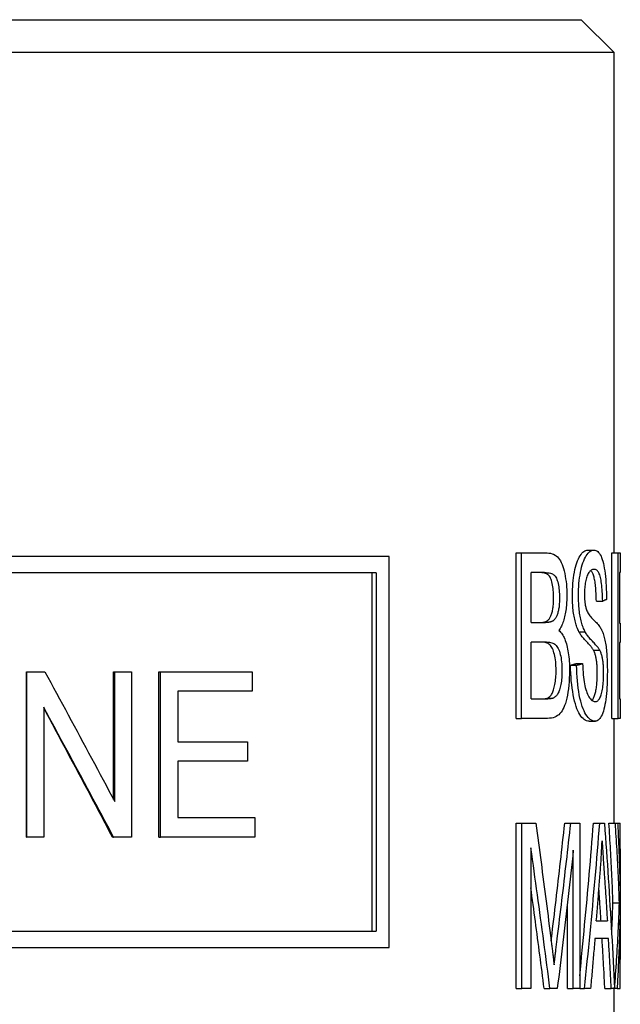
# Model space of a CAD drawing. Header units: millimetres. Extents: x 56 to 3776, y 27 to 364.
# Tile 8 of 15: x 318 to 327, y 266 to 281. Entities that reach past the tile are written whole.
import ezdxf

# ---------------------------------------------------------------- set-up
doc = ezdxf.new("R2010")
doc.units = ezdxf.units.MM
doc.layers.add('DETAIL', color=2, linetype='Continuous')

msp = doc.modelspace()

# ---------------------------------------------------------------- linework, layer by layer
at = {"layer": 'DETAIL'}
for p, q in [((309.189, 280.753), (326.689, 280.753)), ((326.689, 280.753), (327.189, 280.253)), ((308.689, 280.253), (327.189, 280.253)), ((327.189, 280.253), (327.189, 272.564)), ((326.788, 272.608), (326.884, 272.608)), ((323.741, 272.508), (310.625, 272.508)), ((323.741, 266.508), (323.741, 272.508)), ((325.69, 272.564), (325.774, 272.564)), ((325.69, 270.024), (325.69, 272.564)), ((325.774, 272.564), (326.167, 272.564)), ((325.774, 270.024), (325.774, 272.564)), ((327.159, 272.564), (327.259, 272.564)), ((327.159, 270.024), (327.159, 272.564)), ((327.259, 272.564), (327.289, 272.564)), ((327.259, 270.024), (327.259, 272.564)), ((327.289, 272.564), (327.289, 272.263)), ((323.54, 272.258), (310.786, 272.258)), ((323.48, 266.758), (323.48, 272.258)), ((323.54, 272.258), (323.54, 266.758)), ((325.919, 271.497), (325.919, 272.263)), ((326.125, 272.263), (325.919, 272.263)), ((327.277, 272.263), (327.277, 271.487)), ((327.289, 272.263), (327.277, 272.263)), ((326.922, 271.824), (327.019, 271.824)), ((325.919, 271.497), (326.141, 271.497)), ((327.277, 271.487), (327.289, 271.487)), ((327.289, 271.487), (327.289, 271.187)), ((326.655, 271.355), (326.749, 271.355)), ((325.919, 270.324), (325.919, 271.197)), ((326.156, 271.197), (325.919, 271.197)), ((327.277, 271.187), (327.277, 270.324)), ((327.289, 271.187), (327.277, 271.187)), ((326.878, 271.071), (326.974, 271.071)), ((326.526, 270.841), (326.619, 270.841)), ((326.617, 270.868), (326.711, 270.868)), ((318.173, 270.741), (318.176, 270.741)), ((318.173, 268.201), (318.173, 270.741)), ((318.176, 270.741), (318.454, 270.741)), ((318.176, 268.201), (318.176, 270.741)), ((319.509, 270.741), (319.526, 270.741)), ((319.509, 268.779), (319.509, 270.741)), ((319.526, 270.741), (319.782, 270.741)), ((319.526, 268.747), (319.526, 270.741)), ((319.782, 270.741), (319.782, 268.201)), ((320.206, 270.741), (320.231, 270.741)), ((320.206, 268.201), (320.206, 270.741)), ((320.231, 270.741), (321.636, 270.741)), ((320.231, 268.201), (320.231, 270.741)), ((321.636, 270.741), (321.636, 270.441)), ((320.493, 270.441), (320.493, 269.665)), ((321.636, 270.441), (320.493, 270.441)), ((318.436, 270.195), (318.436, 268.201)), ((325.919, 270.324), (326.174, 270.324)), ((326.171, 270.335), (326.26, 270.335)), ((327.277, 270.324), (327.289, 270.324)), ((327.289, 270.324), (327.289, 270.024)), ((325.69, 270.024), (325.774, 270.024)), ((326.173, 270.024), (325.774, 270.024)), ((326.81, 269.981), (326.906, 269.981)), ((327.159, 270.024), (327.259, 270.024)), ((327.189, 270.024), (327.189, 268.414)), ((327.289, 270.024), (327.259, 270.024)), ((320.493, 269.665), (321.565, 269.665)), ((321.565, 269.665), (321.565, 269.365)), ((320.493, 269.365), (320.493, 268.501)), ((321.565, 269.365), (320.493, 269.365)), ((320.493, 268.501), (321.679, 268.501)), ((321.679, 268.501), (321.679, 268.201)), ((325.692, 268.414), (325.776, 268.414)), ((325.692, 265.874), (325.692, 268.414)), ((325.776, 268.414), (325.991, 268.414)), ((325.776, 265.874), (325.776, 268.414)), ((326.437, 268.414), (326.529, 268.414)), ((326.529, 268.414), (326.666, 268.414)), ((326.666, 268.414), (326.666, 265.874)), ((326.878, 268.414), (326.974, 268.414)), ((326.974, 268.414), (327.045, 268.414)), ((327.113, 268.414), (327.213, 268.414)), ((327.213, 268.414), (327.248, 268.414)), ((327.248, 268.414), (327.286, 268.414)), ((318.173, 268.201), (318.176, 268.201)), ((318.436, 268.201), (318.176, 268.201)), ((319.492, 268.201), (319.509, 268.201)), ((319.782, 268.201), (319.509, 268.201)), ((320.206, 268.201), (320.231, 268.201)), ((321.679, 268.201), (320.231, 268.201)), ((325.916, 268.036), (325.916, 265.874)), ((326.568, 265.874), (326.568, 267.999)), ((327.289, 268.02), (327.289, 267.507)), ((326.476, 265.874), (326.476, 267.17)), ((327.176, 267.192), (327.276, 267.192)), ((326.921, 266.915), (327.091, 266.915)), ((327.289, 266.897), (327.289, 266.322)), ((310.786, 266.758), (323.54, 266.758)), ((326.228, 266.61), (326.232, 266.646)), ((327.107, 266.642), (326.899, 266.642)), ((310.625, 266.508), (323.741, 266.508)), ((325.692, 265.874), (325.776, 265.874)), ((325.916, 265.874), (325.776, 265.874)), ((326.12, 265.874), (326.209, 265.874)), ((326.321, 265.874), (326.209, 265.874)), ((326.476, 265.874), (326.568, 265.874)), ((326.666, 265.874), (326.568, 265.874)), ((326.666, 265.874), (326.74, 265.874)), ((326.833, 265.874), (326.74, 265.874)), ((327.053, 265.874), (327.151, 265.874)), ((327.199, 265.874), (327.151, 265.874)), ((327.189, 265.874), (327.189, 256.753)), ((327.199, 265.874), (327.2, 265.874)), ((327.239, 265.874), (327.2, 265.874)), ((327.239, 265.874), (327.286, 265.874))]:
    msp.add_line(p, q, dxfattribs=at)
at = {"layer": 'DETAIL', "flags": 128}
for points in [[(326.554, 271.907), (326.554, 271.955), (326.556, 272.002), (326.558, 272.049), (326.562, 272.094), (326.566, 272.139), (326.571, 272.182), (326.578, 272.225), (326.585, 272.267), (326.593, 272.308), (326.602, 272.346), (326.612, 272.381), (326.623, 272.414), (326.634, 272.444), (326.646, 272.472), (326.659, 272.498), (326.672, 272.521), (326.686, 272.541), (326.7, 272.559), (326.714, 272.574), (326.729, 272.586), (326.744, 272.596), (326.758, 272.603), (326.773, 272.607), (326.788, 272.608)], [(326.647, 271.907), (326.647, 271.955), (326.649, 272.002), (326.651, 272.049), (326.655, 272.094), (326.659, 272.139), (326.665, 272.182), (326.671, 272.225), (326.678, 272.267), (326.687, 272.308), (326.696, 272.346), (326.706, 272.381), (326.716, 272.414), (326.728, 272.444), (326.74, 272.472), (326.753, 272.498), (326.767, 272.521), (326.781, 272.541), (326.795, 272.559), (326.809, 272.574), (326.824, 272.586), (326.839, 272.596), (326.854, 272.603), (326.869, 272.607), (326.884, 272.608)], [(326.884, 272.608), (326.9, 272.607), (326.915, 272.602), (326.93, 272.595), (326.944, 272.585), (326.957, 272.573), (326.97, 272.557), (326.982, 272.538), (326.993, 272.517), (327.003, 272.493), (327.013, 272.466), (327.022, 272.437), (327.03, 272.405), (327.037, 272.37), (327.044, 272.332), (327.05, 272.292), (327.056, 272.249), (327.061, 272.204), (327.065, 272.158), (327.068, 272.11), (327.071, 272.06), (327.074, 272.01), (327.076, 271.958), (327.077, 271.904), (327.078, 271.849)], [(326.167, 272.564), (326.194, 272.562), (326.22, 272.559), (326.244, 272.553), (326.266, 272.544), (326.287, 272.533), (326.306, 272.52), (326.324, 272.504), (326.34, 272.486), (326.355, 272.465), (326.369, 272.442), (326.383, 272.416), (326.395, 272.388), (326.407, 272.357), (326.417, 272.324), (326.427, 272.288), (326.436, 272.249), (326.443, 272.209), (326.45, 272.168), (326.456, 272.127), (326.461, 272.085), (326.464, 272.043), (326.467, 272), (326.468, 271.957), (326.469, 271.913)], [(326.887, 272.312), (326.875, 272.311), (326.864, 272.309), (326.853, 272.305), (326.843, 272.299), (326.832, 272.292), (326.823, 272.284), (326.814, 272.274), (326.805, 272.262), (326.797, 272.249), (326.79, 272.234), (326.783, 272.218), (326.776, 272.2), (326.77, 272.181), (326.765, 272.161), (326.76, 272.141), (326.756, 272.12), (326.752, 272.098), (326.748, 272.076), (326.745, 272.053), (326.743, 272.03), (326.741, 272.006), (326.74, 271.982), (326.739, 271.956), (326.739, 271.93)], [(327.019, 271.824), (327.018, 271.864), (327.017, 271.901), (327.015, 271.938), (327.013, 271.972), (327.011, 272.005), (327.008, 272.036), (327.005, 272.066), (327.001, 272.094), (326.998, 272.12), (326.994, 272.145), (326.989, 272.168), (326.984, 272.189), (326.979, 272.209), (326.973, 272.226), (326.967, 272.243), (326.96, 272.257), (326.953, 272.27), (326.945, 272.281), (326.937, 272.291), (326.928, 272.298), (326.919, 272.304), (326.909, 272.308), (326.898, 272.311), (326.887, 272.312)], [(326.265, 271.874), (326.265, 271.905), (326.264, 271.935), (326.262, 271.964), (326.26, 271.993), (326.257, 272.02), (326.254, 272.046), (326.249, 272.072), (326.244, 272.096), (326.239, 272.119), (326.232, 272.14), (326.226, 272.159), (326.218, 272.177), (326.21, 272.192), (326.201, 272.206), (326.192, 272.218), (326.182, 272.228), (326.171, 272.236), (326.158, 272.243), (326.143, 272.249), (326.126, 272.255), (326.107, 272.258), (326.086, 272.261), (326.063, 272.263), (326.038, 272.263)], [(326.125, 272.263), (326.151, 272.263), (326.174, 272.261), (326.195, 272.258), (326.215, 272.255), (326.232, 272.249), (326.247, 272.243), (326.26, 272.236), (326.271, 272.228), (326.281, 272.218), (326.291, 272.206), (326.3, 272.192), (326.308, 272.177), (326.315, 272.159), (326.322, 272.14), (326.328, 272.119), (326.334, 272.096), (326.339, 272.072), (326.343, 272.046), (326.347, 272.02), (326.35, 271.993), (326.352, 271.964), (326.354, 271.935), (326.355, 271.905), (326.355, 271.874)], [(326.922, 271.824), (326.921, 271.856), (326.92, 271.888), (326.919, 271.918), (326.917, 271.947), (326.916, 271.975), (326.914, 272.001), (326.912, 272.027), (326.909, 272.052), (326.907, 272.075), (326.904, 272.098), (326.901, 272.119), (326.898, 272.139), (326.894, 272.158), (326.89, 272.176), (326.886, 272.193), (326.882, 272.209), (326.877, 272.224), (326.872, 272.237), (326.867, 272.25), (326.862, 272.261), (326.856, 272.271), (326.849, 272.28), (326.843, 272.288), (326.836, 272.295)], [(326.173, 271.526), (326.181, 271.533), (326.188, 271.54), (326.195, 271.548), (326.202, 271.557), (326.208, 271.567), (326.214, 271.577), (326.219, 271.588), (326.225, 271.599), (326.23, 271.612), (326.234, 271.625), (326.239, 271.638), (326.243, 271.653), (326.246, 271.668), (326.25, 271.683), (326.253, 271.7), (326.255, 271.716), (326.258, 271.734), (326.26, 271.752), (326.261, 271.771), (326.263, 271.79), (326.264, 271.81), (326.265, 271.831), (326.265, 271.852), (326.265, 271.874)], [(326.355, 271.874), (326.355, 271.852), (326.355, 271.831), (326.354, 271.81), (326.353, 271.79), (326.351, 271.771), (326.35, 271.752), (326.348, 271.734), (326.345, 271.716), (326.342, 271.7), (326.339, 271.683), (326.336, 271.668), (326.332, 271.653), (326.328, 271.638), (326.324, 271.625), (326.319, 271.612), (326.314, 271.599), (326.309, 271.588), (326.303, 271.577), (326.297, 271.567), (326.291, 271.557), (326.284, 271.548), (326.277, 271.54), (326.27, 271.533), (326.262, 271.526)], [(326.469, 271.913), (326.469, 271.886), (326.468, 271.859), (326.467, 271.833), (326.465, 271.807), (326.464, 271.781), (326.461, 271.755), (326.459, 271.73), (326.456, 271.705), (326.452, 271.68), (326.448, 271.655), (326.444, 271.631), (326.439, 271.607), (326.434, 271.584), (326.428, 271.561), (326.422, 271.539), (326.416, 271.518), (326.409, 271.497), (326.401, 271.477), (326.394, 271.458), (326.385, 271.44), (326.376, 271.423), (326.367, 271.406), (326.357, 271.39), (326.347, 271.375)], [(326.655, 271.355), (326.647, 271.372), (326.639, 271.388), (326.631, 271.406), (326.624, 271.424), (326.618, 271.443), (326.611, 271.462), (326.605, 271.482), (326.599, 271.503), (326.594, 271.524), (326.589, 271.546), (326.584, 271.568), (326.579, 271.592), (326.575, 271.615), (326.572, 271.64), (326.568, 271.664), (326.565, 271.69), (326.562, 271.715), (326.56, 271.741), (326.558, 271.768), (326.557, 271.795), (326.555, 271.822), (326.554, 271.85), (326.554, 271.878), (326.554, 271.907)], [(326.749, 271.355), (326.741, 271.372), (326.733, 271.388), (326.725, 271.406), (326.718, 271.424), (326.711, 271.443), (326.705, 271.462), (326.699, 271.482), (326.693, 271.503), (326.687, 271.524), (326.682, 271.546), (326.677, 271.568), (326.673, 271.592), (326.669, 271.615), (326.665, 271.64), (326.662, 271.664), (326.658, 271.69), (326.656, 271.715), (326.653, 271.741), (326.651, 271.768), (326.65, 271.795), (326.648, 271.822), (326.647, 271.85), (326.647, 271.878), (326.647, 271.907)], [(326.739, 271.93), (326.739, 271.919), (326.739, 271.908), (326.739, 271.897), (326.74, 271.886), (326.74, 271.875), (326.741, 271.865), (326.741, 271.854), (326.742, 271.844), (326.743, 271.834), (326.744, 271.824), (326.745, 271.815), (326.746, 271.805), (326.747, 271.796), (326.748, 271.787), (326.749, 271.778), (326.751, 271.769), (326.752, 271.76), (326.754, 271.752), (326.756, 271.743), (326.758, 271.735), (326.759, 271.727), (326.761, 271.719), (326.763, 271.711), (326.766, 271.704)], [(326.766, 271.704), (326.771, 271.689), (326.777, 271.675), (326.784, 271.66), (326.792, 271.645), (326.801, 271.63), (326.811, 271.615), (326.823, 271.6), (326.835, 271.585), (326.848, 271.57), (326.862, 271.555), (326.877, 271.539), (326.892, 271.524), (326.907, 271.509), (326.922, 271.494), (326.935, 271.479), (326.947, 271.465), (326.958, 271.451), (326.969, 271.437), (326.978, 271.423), (326.986, 271.41), (326.994, 271.398), (327.001, 271.385), (327.007, 271.373), (327.012, 271.361)], [(327.078, 271.849), (327.075, 271.848), (327.073, 271.847), (327.071, 271.846), (327.068, 271.845), (327.066, 271.844), (327.064, 271.843), (327.061, 271.842), (327.059, 271.841), (327.056, 271.84), (327.054, 271.839), (327.052, 271.838), (327.049, 271.837), (327.047, 271.836), (327.044, 271.834), (327.042, 271.833), (327.039, 271.832), (327.037, 271.831), (327.034, 271.83), (327.032, 271.829), (327.029, 271.828), (327.027, 271.827), (327.024, 271.826), (327.022, 271.825), (327.019, 271.824)], [(326.054, 271.497), (326.061, 271.497), (326.067, 271.497), (326.074, 271.497), (326.081, 271.498), (326.087, 271.498), (326.093, 271.499), (326.099, 271.499), (326.105, 271.5), (326.11, 271.501), (326.116, 271.502), (326.121, 271.503), (326.126, 271.504), (326.131, 271.505), (326.135, 271.507), (326.14, 271.508), (326.144, 271.51), (326.148, 271.511), (326.152, 271.513), (326.156, 271.515), (326.16, 271.517), (326.164, 271.519), (326.167, 271.521), (326.17, 271.523), (326.173, 271.526)], [(326.262, 271.526), (326.259, 271.523), (326.256, 271.521), (326.252, 271.519), (326.249, 271.517), (326.245, 271.515), (326.241, 271.513), (326.237, 271.511), (326.233, 271.51), (326.229, 271.508), (326.224, 271.507), (326.219, 271.505), (326.214, 271.504), (326.209, 271.503), (326.204, 271.502), (326.199, 271.501), (326.193, 271.5), (326.187, 271.499), (326.181, 271.499), (326.175, 271.498), (326.169, 271.498), (326.162, 271.497), (326.155, 271.497), (326.148, 271.497), (326.141, 271.497)], [(326.347, 271.375), (326.36, 271.363), (326.373, 271.35), (326.385, 271.335), (326.396, 271.319), (326.407, 271.302), (326.418, 271.283), (326.427, 271.264), (326.437, 271.242), (326.445, 271.22), (326.454, 271.196), (326.461, 271.171), (326.468, 271.144), (326.475, 271.117), (326.481, 271.089), (326.486, 271.059), (326.491, 271.029), (326.495, 270.999), (326.499, 270.967), (326.502, 270.934), (326.505, 270.901), (326.507, 270.867), (326.508, 270.832), (326.509, 270.796), (326.509, 270.759)], [(326.878, 271.071), (326.874, 271.078), (326.869, 271.086), (326.864, 271.094), (326.858, 271.103), (326.851, 271.112), (326.843, 271.122), (326.835, 271.133), (326.825, 271.144), (326.815, 271.156), (326.803, 271.169), (326.791, 271.182), (326.778, 271.196), (326.765, 271.21), (326.751, 271.224), (326.739, 271.237), (326.727, 271.251), (326.716, 271.264), (326.705, 271.278), (326.695, 271.291), (326.685, 271.304), (326.677, 271.317), (326.669, 271.33), (326.661, 271.343), (326.655, 271.355)], [(326.974, 271.071), (326.97, 271.078), (326.966, 271.086), (326.96, 271.094), (326.954, 271.103), (326.947, 271.112), (326.939, 271.122), (326.931, 271.133), (326.921, 271.144), (326.911, 271.156), (326.899, 271.169), (326.887, 271.182), (326.874, 271.196), (326.86, 271.21), (326.847, 271.224), (326.834, 271.237), (326.822, 271.251), (326.811, 271.264), (326.8, 271.278), (326.79, 271.291), (326.78, 271.304), (326.771, 271.317), (326.763, 271.33), (326.755, 271.343), (326.749, 271.355)], [(327.012, 271.361), (327.019, 271.344), (327.026, 271.326), (327.032, 271.307), (327.038, 271.287), (327.044, 271.266), (327.049, 271.245), (327.054, 271.223), (327.058, 271.2), (327.062, 271.177), (327.066, 271.153), (327.07, 271.128), (327.073, 271.102), (327.076, 271.075), (327.078, 271.048), (327.081, 271.021), (327.083, 270.992), (327.085, 270.963), (327.086, 270.933), (327.088, 270.903), (327.089, 270.872), (327.09, 270.841), (327.09, 270.808), (327.091, 270.775), (327.091, 270.742)], [(326.303, 270.761), (326.303, 270.796), (326.301, 270.83), (326.299, 270.862), (326.297, 270.893), (326.293, 270.923), (326.289, 270.952), (326.284, 270.98), (326.278, 271.007), (326.271, 271.032), (326.264, 271.055), (326.256, 271.077), (326.247, 271.096), (326.238, 271.113), (326.228, 271.129), (326.217, 271.143), (326.206, 271.154), (326.194, 271.164), (326.18, 271.173), (326.165, 271.18), (326.149, 271.186), (326.131, 271.191), (326.111, 271.194), (326.091, 271.196), (326.068, 271.197)], [(326.156, 271.197), (326.179, 271.196), (326.2, 271.194), (326.219, 271.191), (326.237, 271.186), (326.254, 271.18), (326.269, 271.173), (326.283, 271.164), (326.295, 271.154), (326.307, 271.143), (326.317, 271.129), (326.327, 271.113), (326.337, 271.096), (326.346, 271.077), (326.354, 271.055), (326.361, 271.032), (326.368, 271.007), (326.374, 270.98), (326.379, 270.952), (326.383, 270.923), (326.387, 270.893), (326.39, 270.862), (326.392, 270.83), (326.393, 270.796), (326.393, 270.761)], [(326.936, 270.713), (326.936, 270.733), (326.936, 270.752), (326.935, 270.771), (326.935, 270.789), (326.934, 270.807), (326.933, 270.825), (326.932, 270.842), (326.93, 270.859), (326.929, 270.875), (326.927, 270.891), (326.925, 270.907), (326.923, 270.922), (326.921, 270.936), (326.918, 270.951), (326.915, 270.965), (326.912, 270.978), (326.909, 270.991), (326.905, 271.004), (326.901, 271.016), (326.897, 271.028), (326.893, 271.039), (326.888, 271.05), (326.883, 271.061), (326.878, 271.071)], [(327.033, 270.713), (327.033, 270.733), (327.033, 270.752), (327.033, 270.771), (327.032, 270.789), (327.031, 270.807), (327.03, 270.825), (327.029, 270.842), (327.028, 270.859), (327.026, 270.875), (327.024, 270.891), (327.022, 270.907), (327.02, 270.922), (327.018, 270.936), (327.015, 270.951), (327.012, 270.965), (327.009, 270.978), (327.006, 270.991), (327.002, 271.004), (326.998, 271.016), (326.994, 271.028), (326.99, 271.039), (326.985, 271.05), (326.98, 271.061), (326.974, 271.071)], [(326.526, 270.841), (326.53, 270.842), (326.534, 270.843), (326.538, 270.844), (326.541, 270.845), (326.545, 270.846), (326.549, 270.847), (326.553, 270.848), (326.557, 270.85), (326.561, 270.851), (326.565, 270.852), (326.568, 270.853), (326.572, 270.854), (326.576, 270.855), (326.58, 270.856), (326.584, 270.857), (326.587, 270.859), (326.591, 270.86), (326.595, 270.861), (326.598, 270.862), (326.602, 270.863), (326.606, 270.864), (326.61, 270.865), (326.613, 270.866), (326.617, 270.868)], [(326.81, 269.981), (326.79, 269.983), (326.771, 269.987), (326.752, 269.995), (326.734, 270.006), (326.717, 270.02), (326.7, 270.038), (326.683, 270.058), (326.667, 270.082), (326.652, 270.108), (326.638, 270.138), (326.624, 270.171), (326.611, 270.207), (326.599, 270.247), (326.587, 270.289), (326.577, 270.335), (326.567, 270.384), (326.558, 270.435), (326.55, 270.488), (326.543, 270.542), (326.537, 270.599), (326.533, 270.656), (326.529, 270.716), (326.527, 270.777), (326.526, 270.841)], [(326.619, 270.841), (326.623, 270.842), (326.627, 270.843), (326.631, 270.844), (326.634, 270.845), (326.638, 270.846), (326.642, 270.847), (326.646, 270.848), (326.65, 270.85), (326.654, 270.851), (326.658, 270.852), (326.662, 270.853), (326.666, 270.854), (326.669, 270.855), (326.673, 270.856), (326.677, 270.857), (326.681, 270.859), (326.685, 270.86), (326.688, 270.861), (326.692, 270.862), (326.696, 270.863), (326.7, 270.864), (326.703, 270.865), (326.707, 270.866), (326.711, 270.868)], [(326.906, 269.981), (326.886, 269.983), (326.867, 269.987), (326.848, 269.995), (326.829, 270.006), (326.812, 270.02), (326.794, 270.038), (326.778, 270.058), (326.762, 270.082), (326.747, 270.108), (326.732, 270.138), (326.718, 270.171), (326.705, 270.207), (326.692, 270.247), (326.681, 270.289), (326.67, 270.335), (326.66, 270.384), (326.651, 270.435), (326.643, 270.488), (326.636, 270.542), (326.63, 270.599), (326.626, 270.656), (326.622, 270.716), (326.62, 270.777), (326.619, 270.841)], [(326.711, 270.868), (326.713, 270.821), (326.715, 270.776), (326.718, 270.734), (326.721, 270.693), (326.725, 270.655), (326.729, 270.619), (326.734, 270.586), (326.74, 270.554), (326.746, 270.524), (326.752, 270.496), (326.76, 270.469), (326.768, 270.444), (326.777, 270.42), (326.786, 270.397), (326.796, 270.376), (326.807, 270.357), (326.818, 270.339), (326.83, 270.323), (326.841, 270.311), (326.853, 270.3), (326.865, 270.292), (326.877, 270.286), (326.889, 270.282), (326.902, 270.281)], [(318.454, 270.741), (318.498, 270.658), (318.543, 270.575), (318.588, 270.492), (318.633, 270.409), (318.678, 270.326), (318.723, 270.243), (318.768, 270.16), (318.813, 270.077), (318.857, 269.994), (318.902, 269.911), (318.947, 269.827), (318.992, 269.744), (319.036, 269.661), (319.081, 269.578), (319.126, 269.495), (319.17, 269.412), (319.215, 269.329), (319.26, 269.246), (319.304, 269.163), (319.349, 269.08), (319.393, 268.997), (319.437, 268.913), (319.482, 268.83), (319.526, 268.747)], [(326.171, 270.335), (326.182, 270.341), (326.192, 270.348), (326.201, 270.355), (326.21, 270.363), (326.218, 270.372), (326.226, 270.382), (326.234, 270.393), (326.241, 270.405), (326.247, 270.418), (326.254, 270.432), (326.26, 270.447), (326.266, 270.464), (326.271, 270.483), (326.276, 270.503), (326.281, 270.524), (326.286, 270.546), (326.29, 270.57), (326.293, 270.595), (326.296, 270.62), (326.299, 270.646), (326.301, 270.674), (326.302, 270.702), (326.303, 270.731), (326.303, 270.761)], [(326.509, 270.759), (326.508, 270.701), (326.506, 270.643), (326.503, 270.587), (326.498, 270.533), (326.492, 270.48), (326.485, 270.428), (326.476, 270.379), (326.467, 270.334), (326.457, 270.293), (326.446, 270.255), (326.435, 270.222), (326.422, 270.192), (326.409, 270.165), (326.395, 270.141), (326.379, 270.119), (326.363, 270.099), (326.345, 270.081), (326.325, 270.066), (326.305, 270.053), (326.282, 270.042), (326.258, 270.034), (326.231, 270.028), (326.203, 270.025), (326.173, 270.024)], [(326.393, 270.761), (326.393, 270.731), (326.392, 270.702), (326.391, 270.674), (326.389, 270.646), (326.387, 270.62), (326.384, 270.595), (326.38, 270.57), (326.376, 270.546), (326.371, 270.524), (326.366, 270.503), (326.361, 270.483), (326.356, 270.464), (326.35, 270.447), (326.344, 270.432), (326.337, 270.418), (326.331, 270.405), (326.323, 270.393), (326.316, 270.382), (326.308, 270.372), (326.299, 270.363), (326.29, 270.355), (326.281, 270.348), (326.271, 270.341), (326.26, 270.335)], [(326.852, 270.301), (326.859, 270.308), (326.866, 270.316), (326.872, 270.326), (326.879, 270.337), (326.885, 270.349), (326.89, 270.361), (326.895, 270.375), (326.9, 270.389), (326.905, 270.405), (326.909, 270.421), (326.913, 270.438), (326.916, 270.456), (326.92, 270.474), (326.922, 270.494), (326.925, 270.514), (326.927, 270.535), (326.929, 270.556), (326.931, 270.577), (326.933, 270.599), (326.934, 270.621), (326.935, 270.643), (326.936, 270.666), (326.936, 270.689), (326.936, 270.713)], [(326.902, 270.281), (326.912, 270.282), (326.923, 270.285), (326.933, 270.289), (326.942, 270.295), (326.951, 270.303), (326.96, 270.313), (326.968, 270.325), (326.976, 270.338), (326.983, 270.353), (326.99, 270.369), (326.996, 270.387), (327.002, 270.406), (327.007, 270.426), (327.012, 270.448), (327.016, 270.471), (327.02, 270.495), (327.023, 270.52), (327.026, 270.546), (327.028, 270.572), (327.03, 270.599), (327.031, 270.627), (327.032, 270.655), (327.033, 270.684), (327.033, 270.713)], [(327.091, 270.742), (327.09, 270.691), (327.089, 270.642), (327.088, 270.593), (327.086, 270.545), (327.083, 270.497), (327.08, 270.45), (327.076, 270.405), (327.071, 270.359), (327.066, 270.316), (327.06, 270.275), (327.053, 270.236), (327.046, 270.2), (327.038, 270.167), (327.029, 270.135), (327.02, 270.107), (327.009, 270.081), (326.998, 270.057), (326.987, 270.037), (326.975, 270.02), (326.962, 270.006), (326.949, 269.995), (326.935, 269.987), (326.921, 269.983), (326.906, 269.981)], [(319.509, 268.201), (319.465, 268.284), (319.42, 268.368), (319.376, 268.451), (319.331, 268.534), (319.287, 268.617), (319.242, 268.7), (319.197, 268.783), (319.153, 268.866), (319.108, 268.949), (319.064, 269.032), (319.019, 269.115), (318.974, 269.198), (318.929, 269.281), (318.885, 269.365), (318.84, 269.448), (318.795, 269.531), (318.75, 269.614), (318.705, 269.697), (318.66, 269.78), (318.616, 269.863), (318.571, 269.946), (318.526, 270.029), (318.481, 270.112), (318.436, 270.195)], [(326.086, 270.324), (326.091, 270.324), (326.096, 270.324), (326.101, 270.324), (326.105, 270.324), (326.11, 270.324), (326.114, 270.324), (326.118, 270.325), (326.123, 270.325), (326.127, 270.325), (326.13, 270.326), (326.134, 270.326), (326.138, 270.327), (326.141, 270.327), (326.145, 270.328), (326.148, 270.328), (326.151, 270.329), (326.154, 270.329), (326.157, 270.33), (326.16, 270.331), (326.162, 270.332), (326.165, 270.333), (326.167, 270.333), (326.169, 270.334), (326.171, 270.335)], [(326.26, 270.335), (326.258, 270.334), (326.256, 270.333), (326.254, 270.333), (326.251, 270.332), (326.248, 270.331), (326.246, 270.33), (326.243, 270.329), (326.24, 270.329), (326.237, 270.328), (326.233, 270.328), (326.23, 270.327), (326.226, 270.327), (326.223, 270.326), (326.219, 270.326), (326.215, 270.325), (326.211, 270.325), (326.207, 270.325), (326.203, 270.324), (326.198, 270.324), (326.194, 270.324), (326.189, 270.324), (326.184, 270.324), (326.179, 270.324), (326.174, 270.324)], [(319.492, 268.201), (319.448, 268.284), (319.405, 268.367), (319.361, 268.449), (319.317, 268.532), (319.273, 268.615), (319.229, 268.697), (319.186, 268.78), (319.142, 268.863), (319.098, 268.945), (319.054, 269.028), (319.01, 269.111), (318.966, 269.193), (318.922, 269.276), (318.878, 269.359), (318.834, 269.441), (318.789, 269.524), (318.745, 269.607), (318.701, 269.689), (318.657, 269.772), (318.613, 269.855), (318.569, 269.937), (318.524, 270.02), (318.48, 270.103), (318.436, 270.186)], [(325.991, 268.414), (326.002, 268.339), (326.012, 268.264), (326.022, 268.189), (326.032, 268.114), (326.042, 268.039), (326.052, 267.964), (326.062, 267.889), (326.072, 267.814), (326.082, 267.739), (326.092, 267.664), (326.102, 267.589), (326.112, 267.514), (326.122, 267.439), (326.132, 267.364), (326.141, 267.289), (326.151, 267.215), (326.161, 267.14), (326.17, 267.065), (326.18, 266.99), (326.189, 266.915), (326.199, 266.84), (326.208, 266.765), (326.218, 266.69), (326.227, 266.615)], [(326.232, 266.646), (326.241, 266.72), (326.25, 266.793), (326.259, 266.867), (326.268, 266.941), (326.277, 267.014), (326.286, 267.088), (326.294, 267.162), (326.303, 267.235), (326.312, 267.309), (326.32, 267.382), (326.329, 267.456), (326.337, 267.53), (326.346, 267.603), (326.354, 267.677), (326.363, 267.751), (326.371, 267.824), (326.38, 267.898), (326.388, 267.972), (326.396, 268.045), (326.404, 268.119), (326.412, 268.193), (326.421, 268.266), (326.429, 268.34), (326.437, 268.414)], [(326.322, 266.646), (326.331, 266.72), (326.34, 266.793), (326.349, 266.867), (326.358, 266.941), (326.367, 267.014), (326.376, 267.088), (326.385, 267.162), (326.393, 267.235), (326.402, 267.309), (326.411, 267.382), (326.42, 267.456), (326.428, 267.53), (326.437, 267.603), (326.445, 267.677), (326.454, 267.751), (326.462, 267.824), (326.471, 267.898), (326.479, 267.972), (326.487, 268.045), (326.496, 268.119), (326.504, 268.193), (326.512, 268.266), (326.52, 268.34), (326.529, 268.414)], [(326.666, 266.073), (326.676, 266.17), (326.686, 266.268), (326.695, 266.365), (326.705, 266.463), (326.714, 266.56), (326.724, 266.658), (326.733, 266.755), (326.742, 266.853), (326.752, 266.95), (326.761, 267.048), (326.77, 267.146), (326.778, 267.243), (326.787, 267.341), (326.796, 267.438), (326.805, 267.536), (326.813, 267.633), (326.821, 267.731), (326.83, 267.828), (326.838, 267.926), (326.846, 268.023), (326.854, 268.121), (326.862, 268.218), (326.87, 268.316), (326.878, 268.414)], [(326.74, 265.874), (326.751, 265.979), (326.762, 266.085), (326.772, 266.191), (326.783, 266.297), (326.794, 266.403), (326.804, 266.509), (326.815, 266.614), (326.825, 266.72), (326.835, 266.826), (326.845, 266.932), (326.855, 267.038), (326.865, 267.144), (326.875, 267.249), (326.884, 267.355), (326.894, 267.461), (326.903, 267.567), (326.912, 267.673), (326.922, 267.779), (326.931, 267.884), (326.94, 267.99), (326.948, 268.096), (326.957, 268.202), (326.966, 268.308), (326.974, 268.414)], [(327.045, 268.414), (327.053, 268.308), (327.061, 268.202), (327.069, 268.096), (327.076, 267.99), (327.084, 267.884), (327.091, 267.779), (327.098, 267.673), (327.105, 267.567), (327.112, 267.461), (327.118, 267.355), (327.125, 267.249), (327.131, 267.144), (327.138, 267.038), (327.144, 266.932), (327.15, 266.826), (327.156, 266.72), (327.162, 266.614), (327.168, 266.509), (327.173, 266.403), (327.179, 266.297), (327.184, 266.191), (327.189, 266.085), (327.194, 265.979), (327.199, 265.874)], [(327.176, 267.192), (327.175, 267.243), (327.173, 267.294), (327.171, 267.345), (327.169, 267.396), (327.167, 267.446), (327.165, 267.497), (327.163, 267.548), (327.161, 267.599), (327.159, 267.65), (327.156, 267.701), (327.154, 267.752), (327.151, 267.803), (327.149, 267.854), (327.146, 267.905), (327.143, 267.955), (327.14, 268.006), (327.137, 268.057), (327.134, 268.108), (327.131, 268.159), (327.127, 268.21), (327.124, 268.261), (327.121, 268.312), (327.117, 268.363), (327.113, 268.414)], [(327.276, 267.192), (327.274, 267.243), (327.273, 267.294), (327.271, 267.345), (327.269, 267.396), (327.267, 267.446), (327.265, 267.497), (327.263, 267.548), (327.261, 267.599), (327.258, 267.65), (327.256, 267.701), (327.253, 267.752), (327.251, 267.803), (327.248, 267.854), (327.245, 267.905), (327.243, 267.955), (327.24, 268.006), (327.236, 268.057), (327.233, 268.108), (327.23, 268.159), (327.227, 268.21), (327.223, 268.261), (327.22, 268.312), (327.216, 268.363), (327.213, 268.414)], [(327.248, 268.414), (327.25, 268.386), (327.251, 268.359), (327.253, 268.332), (327.254, 268.305), (327.255, 268.278), (327.257, 268.251), (327.258, 268.224), (327.259, 268.197), (327.26, 268.17), (327.262, 268.142), (327.263, 268.115), (327.264, 268.088), (327.265, 268.061), (327.266, 268.034), (327.267, 268.007), (327.268, 267.98), (327.269, 267.953), (327.27, 267.926), (327.271, 267.899), (327.272, 267.871), (327.273, 267.844), (327.274, 267.817), (327.275, 267.79), (327.276, 267.763)], [(327.288, 267.738), (327.288, 267.766), (327.288, 267.794), (327.289, 267.822), (327.289, 267.85), (327.289, 267.879), (327.289, 267.907), (327.289, 267.935), (327.289, 267.963), (327.289, 267.991), (327.289, 268.019), (327.289, 268.048), (327.289, 268.076), (327.289, 268.104), (327.289, 268.132), (327.289, 268.16), (327.289, 268.188), (327.289, 268.216), (327.288, 268.245), (327.288, 268.273), (327.288, 268.301), (327.287, 268.329), (327.287, 268.357), (327.287, 268.385), (327.286, 268.414)], [(326.981, 267.662), (326.983, 267.682), (326.984, 267.702), (326.986, 267.722), (326.987, 267.743), (326.989, 267.763), (326.99, 267.783), (326.991, 267.803), (326.993, 267.823), (326.994, 267.843), (326.995, 267.863), (326.996, 267.883), (326.998, 267.903), (326.999, 267.924), (327, 267.944), (327.001, 267.964), (327.002, 267.984), (327.003, 268.004), (327.004, 268.025), (327.005, 268.045), (327.006, 268.065), (327.007, 268.085), (327.008, 268.106), (327.009, 268.126), (327.01, 268.146)], [(327.01, 268.146), (327.011, 268.129), (327.012, 268.111), (327.013, 268.093), (327.014, 268.075), (327.015, 268.056), (327.016, 268.037), (327.017, 268.017), (327.019, 267.997), (327.02, 267.976), (327.021, 267.955), (327.023, 267.934), (327.024, 267.912), (327.025, 267.89), (327.027, 267.867), (327.028, 267.844), (327.03, 267.821), (327.032, 267.797), (327.033, 267.773), (327.035, 267.749), (327.037, 267.724), (327.038, 267.698), (327.04, 267.673), (327.042, 267.646), (327.044, 267.62)], [(326.209, 265.874), (326.197, 265.964), (326.186, 266.054), (326.174, 266.144), (326.162, 266.234), (326.15, 266.324), (326.139, 266.414), (326.127, 266.504), (326.115, 266.594), (326.103, 266.684), (326.091, 266.775), (326.079, 266.865), (326.066, 266.955), (326.054, 267.045), (326.042, 267.135), (326.029, 267.225), (326.017, 267.315), (326.005, 267.405), (325.992, 267.495), (325.979, 267.586), (325.967, 267.676), (325.954, 267.766), (325.941, 267.856), (325.929, 267.946), (325.916, 268.036)], [(326.568, 267.999), (326.559, 267.911), (326.549, 267.822), (326.539, 267.734), (326.529, 267.645), (326.52, 267.556), (326.51, 267.468), (326.5, 267.379), (326.49, 267.291), (326.48, 267.202), (326.469, 267.114), (326.459, 267.025), (326.449, 266.936), (326.439, 266.848), (326.428, 266.759), (326.418, 266.671), (326.407, 266.582), (326.397, 266.494), (326.386, 266.405), (326.375, 266.316), (326.365, 266.228), (326.354, 266.139), (326.343, 266.051), (326.332, 265.962), (326.321, 265.874)], [(326.921, 266.915), (326.924, 266.946), (326.927, 266.977), (326.929, 267.009), (326.932, 267.04), (326.934, 267.071), (326.937, 267.102), (326.939, 267.133), (326.942, 267.164), (326.945, 267.195), (326.947, 267.226), (326.95, 267.258), (326.952, 267.289), (326.955, 267.32), (326.957, 267.351), (326.96, 267.382), (326.962, 267.413), (326.964, 267.444), (326.967, 267.476), (326.969, 267.507), (326.972, 267.538), (326.974, 267.569), (326.977, 267.6), (326.979, 267.631), (326.981, 267.662)], [(327.044, 267.62), (327.046, 267.59), (327.048, 267.561), (327.05, 267.532), (327.052, 267.502), (327.054, 267.473), (327.056, 267.444), (327.058, 267.414), (327.06, 267.385), (327.062, 267.356), (327.064, 267.326), (327.066, 267.297), (327.068, 267.267), (327.07, 267.238), (327.072, 267.209), (327.074, 267.179), (327.076, 267.15), (327.077, 267.121), (327.079, 267.091), (327.081, 267.062), (327.083, 267.033), (327.085, 267.003), (327.087, 266.974), (327.089, 266.944), (327.091, 266.915)], [(327.276, 267.763), (327.276, 267.746), (327.277, 267.73), (327.277, 267.714), (327.278, 267.698), (327.278, 267.683), (327.279, 267.668), (327.279, 267.653), (327.279, 267.639), (327.28, 267.625), (327.28, 267.611), (327.28, 267.598), (327.281, 267.584), (327.281, 267.572), (327.281, 267.559), (327.282, 267.547), (327.282, 267.535), (327.282, 267.523), (327.282, 267.512), (327.283, 267.501), (327.283, 267.491), (327.283, 267.48), (327.283, 267.47), (327.283, 267.461), (327.283, 267.451)], [(327.283, 267.451), (327.284, 267.463), (327.284, 267.474), (327.284, 267.485), (327.284, 267.497), (327.284, 267.508), (327.285, 267.52), (327.285, 267.532), (327.285, 267.543), (327.285, 267.555), (327.285, 267.567), (327.286, 267.579), (327.286, 267.591), (327.286, 267.603), (327.286, 267.615), (327.286, 267.627), (327.286, 267.639), (327.287, 267.651), (327.287, 267.663), (327.287, 267.676), (327.287, 267.688), (327.287, 267.7), (327.287, 267.713), (327.288, 267.725), (327.288, 267.738)], [(327.289, 267.507), (327.289, 267.494), (327.289, 267.482), (327.289, 267.469), (327.289, 267.456), (327.289, 267.444), (327.289, 267.431), (327.289, 267.419), (327.289, 267.406), (327.289, 267.394), (327.289, 267.381), (327.289, 267.369), (327.289, 267.356), (327.289, 267.343), (327.289, 267.331), (327.289, 267.318), (327.289, 267.306), (327.289, 267.293), (327.288, 267.281), (327.288, 267.268), (327.288, 267.256), (327.288, 267.243), (327.288, 267.231), (327.288, 267.218), (327.288, 267.205)], [(326.12, 265.874), (326.112, 265.938), (326.104, 266.003), (326.096, 266.067), (326.087, 266.132), (326.079, 266.197), (326.071, 266.261), (326.062, 266.326), (326.054, 266.39), (326.046, 266.455), (326.037, 266.52), (326.029, 266.584), (326.02, 266.649), (326.012, 266.714), (326.003, 266.778), (325.994, 266.843), (325.986, 266.907), (325.977, 266.972), (325.968, 267.037), (325.96, 267.101), (325.951, 267.166), (325.942, 267.23), (325.933, 267.295), (325.925, 267.36), (325.916, 267.424)], [(326.993, 266.915), (326.992, 266.935), (326.99, 266.956), (326.989, 266.976), (326.988, 266.996), (326.986, 267.017), (326.985, 267.037), (326.984, 267.057), (326.983, 267.078), (326.981, 267.098), (326.98, 267.118), (326.979, 267.139), (326.977, 267.159), (326.976, 267.179), (326.975, 267.199), (326.973, 267.22), (326.972, 267.24), (326.971, 267.26), (326.969, 267.281), (326.968, 267.301), (326.967, 267.321), (326.965, 267.342), (326.964, 267.362), (326.963, 267.382), (326.961, 267.403)], [(327.157, 266.712), (327.158, 266.732), (327.159, 266.752), (327.159, 266.772), (327.16, 266.792), (327.161, 266.812), (327.162, 266.832), (327.163, 266.852), (327.164, 266.872), (327.165, 266.892), (327.166, 266.912), (327.167, 266.932), (327.167, 266.952), (327.168, 266.972), (327.169, 266.992), (327.17, 267.012), (327.171, 267.032), (327.171, 267.052), (327.172, 267.072), (327.173, 267.092), (327.174, 267.112), (327.174, 267.132), (327.175, 267.152), (327.176, 267.172), (327.176, 267.192)], [(327.2, 265.874), (327.205, 265.928), (327.209, 265.983), (327.213, 266.038), (327.217, 266.093), (327.221, 266.148), (327.225, 266.203), (327.229, 266.258), (327.233, 266.313), (327.236, 266.368), (327.24, 266.423), (327.243, 266.478), (327.246, 266.533), (327.25, 266.588), (327.253, 266.643), (327.255, 266.698), (327.258, 266.752), (327.261, 266.807), (327.263, 266.862), (327.266, 266.917), (327.268, 266.972), (327.27, 267.027), (327.272, 267.082), (327.274, 267.137), (327.276, 267.192)], [(327.288, 267.205), (327.288, 267.193), (327.288, 267.18), (327.288, 267.167), (327.288, 267.154), (327.288, 267.141), (327.288, 267.128), (327.289, 267.116), (327.289, 267.103), (327.289, 267.09), (327.289, 267.077), (327.289, 267.064), (327.289, 267.051), (327.289, 267.039), (327.289, 267.026), (327.289, 267.013), (327.289, 267), (327.289, 266.987), (327.289, 266.974), (327.289, 266.961), (327.289, 266.949), (327.289, 266.936), (327.289, 266.923), (327.289, 266.91), (327.289, 266.897)], [(327.283, 266.934), (327.283, 266.924), (327.282, 266.914), (327.282, 266.904), (327.282, 266.894), (327.282, 266.885), (327.282, 266.875), (327.281, 266.867), (327.281, 266.858), (327.281, 266.85), (327.281, 266.841), (327.281, 266.834), (327.281, 266.826), (327.28, 266.819), (327.28, 266.812), (327.28, 266.805), (327.28, 266.799), (327.28, 266.792), (327.28, 266.786), (327.279, 266.781), (327.279, 266.775), (327.279, 266.77), (327.279, 266.765), (327.279, 266.761), (327.279, 266.756)], [(327.286, 266.78), (327.286, 266.786), (327.285, 266.792), (327.285, 266.799), (327.285, 266.805), (327.285, 266.812), (327.285, 266.818), (327.285, 266.825), (327.285, 266.831), (327.285, 266.838), (327.285, 266.844), (327.284, 266.851), (327.284, 266.857), (327.284, 266.863), (327.284, 266.87), (327.284, 266.876), (327.284, 266.883), (327.284, 266.889), (327.284, 266.896), (327.284, 266.902), (327.283, 266.909), (327.283, 266.915), (327.283, 266.922), (327.283, 266.928), (327.283, 266.934)], [(327.279, 266.756), (327.278, 266.72), (327.277, 266.683), (327.276, 266.646), (327.274, 266.609), (327.273, 266.572), (327.272, 266.536), (327.27, 266.499), (327.269, 266.462), (327.267, 266.425), (327.266, 266.389), (327.264, 266.352), (327.263, 266.315), (327.261, 266.278), (327.259, 266.241), (327.258, 266.205), (327.256, 266.168), (327.254, 266.131), (327.252, 266.094), (327.25, 266.057), (327.248, 266.021), (327.246, 265.984), (327.244, 265.947), (327.242, 265.91), (327.239, 265.874)], [(327.286, 265.874), (327.286, 265.911), (327.287, 265.949), (327.287, 265.987), (327.288, 266.025), (327.288, 266.062), (327.288, 266.1), (327.289, 266.138), (327.289, 266.176), (327.289, 266.213), (327.289, 266.251), (327.289, 266.289), (327.289, 266.327), (327.289, 266.364), (327.289, 266.402), (327.289, 266.44), (327.289, 266.478), (327.289, 266.515), (327.288, 266.553), (327.288, 266.591), (327.288, 266.629), (327.287, 266.666), (327.287, 266.704), (327.286, 266.742), (327.286, 266.78)], [(326.227, 266.615), (326.23, 266.594), (326.232, 266.574), (326.235, 266.554), (326.237, 266.535), (326.239, 266.516), (326.242, 266.497), (326.244, 266.479), (326.246, 266.461), (326.248, 266.444), (326.25, 266.427), (326.252, 266.411), (326.254, 266.395), (326.256, 266.38), (326.258, 266.365), (326.26, 266.35), (326.261, 266.336), (326.263, 266.323), (326.265, 266.309), (326.266, 266.297), (326.268, 266.284), (326.269, 266.272), (326.27, 266.261), (326.272, 266.25), (326.273, 266.239)], [(326.273, 266.239), (326.274, 266.251), (326.275, 266.263), (326.277, 266.276), (326.278, 266.289), (326.28, 266.302), (326.282, 266.316), (326.283, 266.331), (326.285, 266.346), (326.287, 266.361), (326.289, 266.377), (326.291, 266.393), (326.293, 266.41), (326.295, 266.427), (326.297, 266.445), (326.299, 266.463), (326.301, 266.481), (326.304, 266.5), (326.306, 266.52), (326.309, 266.54), (326.311, 266.56), (326.314, 266.581), (326.316, 266.602), (326.319, 266.624), (326.322, 266.646)], [(326.899, 266.642), (326.897, 266.61), (326.894, 266.578), (326.891, 266.546), (326.889, 266.514), (326.886, 266.482), (326.883, 266.45), (326.88, 266.418), (326.878, 266.386), (326.875, 266.354), (326.872, 266.322), (326.869, 266.29), (326.867, 266.258), (326.864, 266.226), (326.861, 266.194), (326.858, 266.162), (326.855, 266.13), (326.853, 266.098), (326.85, 266.066), (326.847, 266.034), (326.844, 266.002), (326.841, 265.97), (326.838, 265.938), (326.835, 265.906), (326.833, 265.874)], [(327.053, 265.874), (327.051, 265.906), (327.049, 265.938), (327.047, 265.97), (327.046, 266.002), (327.044, 266.034), (327.042, 266.066), (327.041, 266.098), (327.039, 266.13), (327.037, 266.162), (327.035, 266.194), (327.033, 266.226), (327.032, 266.258), (327.03, 266.29), (327.028, 266.322), (327.026, 266.354), (327.024, 266.386), (327.022, 266.418), (327.021, 266.45), (327.019, 266.482), (327.017, 266.514), (327.015, 266.546), (327.013, 266.578), (327.011, 266.61), (327.009, 266.642)], [(327.151, 265.874), (327.149, 265.906), (327.148, 265.938), (327.146, 265.97), (327.144, 266.002), (327.142, 266.034), (327.141, 266.066), (327.139, 266.098), (327.137, 266.13), (327.135, 266.162), (327.134, 266.194), (327.132, 266.226), (327.13, 266.258), (327.128, 266.29), (327.126, 266.322), (327.124, 266.354), (327.122, 266.386), (327.121, 266.418), (327.119, 266.45), (327.117, 266.482), (327.115, 266.514), (327.113, 266.546), (327.111, 266.578), (327.109, 266.61), (327.107, 266.642)]]:
    msp.add_lwpolyline(points, dxfattribs=at)

doc.saveas('drawing.dxf')
